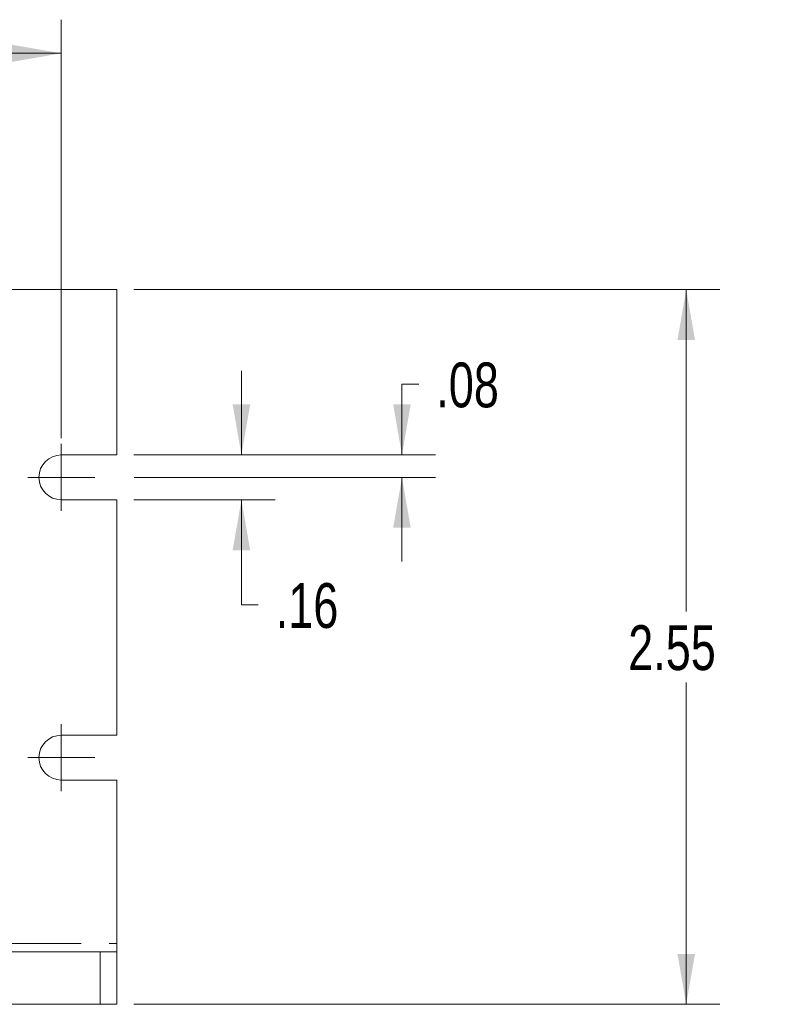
# Model space of a CAD drawing. Header units: inches. Extents: x 0.8 to 33.2, y 0.3 to 21.8.
# Tile 12 of 49: x 12.9 to 15.6, y 5.4 to 8.9. Entities that reach past the tile are written whole.
import ezdxf

# ---------------------------------------------------------------- set-up
doc = ezdxf.new("R2010")
doc.units = ezdxf.units.IN
doc.header["$MEASUREMENT"] = 0
doc.linetypes.add('PHANTOM', pattern=[0.5, 0.25, -0.05, 0.05, -0.05, 0.05, -0.05])
doc.styles.add('SLDTEXTSTYLE0', font='TXT', dxfattribs={"width": 0.75})
doc.dimstyles.new('SLDDIMSTYLE0', dxfattribs={"dimtxt": 0.16, "dimasz": 0.18, "dimexe": 0, "dimexo": 0.0625, "dimgap": 0.04, "dimtad": 0, "dimtih": 1, "dimtoh": 1, "dimzin": 12, "dimdsep": 46, "dimtxsty": 'SLDTEXTSTYLE0', "dimsah": 1, "dimcen": 0.09, "dimadec": 0, "dimazin": 0, "dimtfac": 1, "dimtofl": 0, "dimtmove": 0, "dimatfit": 3, "dimfxl": 1, "dimtolj": 1, "dimtzin": 12, "dimarcsym": 0})

# ---------------------------------------------------------------- blocks, each defined once
blk = doc.blocks.new('*D7')
at = {"color": 7, "linetype": 'Continuous', "lineweight": 0}
for p, q in [((5.9029, 7.527), (5.9029, 8.8998)), ((13.0529, 7.407), (13.0529, 8.8998)), ((5.9029, 8.7798), (9.2086, 8.7798)), ((13.0529, 8.7798), (9.7472, 8.7798))]:
    blk.add_line(p, q, dxfattribs=at)
for points in [[(5.9029, 8.7798), (6.0829, 8.7485), (6.0829, 8.811)], [(13.0529, 8.7798), (12.8729, 8.811), (12.8729, 8.7485)]]:
    blk.add_solid(points, dxfattribs=at)
at = {"color": 7, "linetype": 'Continuous', "lineweight": 0, "insert": (9.2711, 8.8572), "char_height": 0.16, "attachment_point": 1, "style": 'SLDTEXTSTYLE0'}
blk.add_mtext('7.15', dxfattribs=at)
blk = doc.blocks.new('*D8')
at = {"color": 7, "linetype": 'Continuous', "lineweight": 0}
for p, q in [((13.3109, 7.937), (15.4008, 7.937)), ((15.2808, 7.937), (15.2808, 6.7889)), ((15.2808, 5.387), (15.2808, 6.535)), ((13.3109, 5.387), (15.4008, 5.387))]:
    blk.add_line(p, q, dxfattribs=at)
for points in [[(15.2808, 7.937), (15.2496, 7.757), (15.3121, 7.757)], [(15.2808, 5.387), (15.3121, 5.567), (15.2496, 5.567)]]:
    blk.add_solid(points, dxfattribs=at)
at = {"color": 7, "linetype": 'Continuous', "lineweight": 0, "insert": (15.074, 6.7394), "char_height": 0.16, "attachment_point": 1, "style": 'SLDTEXTSTYLE0'}
blk.add_mtext('2.55', dxfattribs=at)
blk = doc.blocks.new('*D9')
at = {"color": 7, "linetype": 'Continuous', "lineweight": 0}
for p, q in [((13.6949, 7.347), (13.6949, 7.647)), ((13.3109, 7.347), (13.8149, 7.347)), ((13.3109, 7.187), (13.8149, 7.187)), ((13.6949, 6.8123), (13.6949, 7.187)), ((13.7549, 6.8123), (13.6949, 6.8123))]:
    blk.add_line(p, q, dxfattribs=at)
for points in [[(13.6949, 7.347), (13.7262, 7.527), (13.6637, 7.527)], [(13.6949, 7.187), (13.6637, 7.007), (13.7262, 7.007)]]:
    blk.add_solid(points, dxfattribs=at)
at = {"color": 7, "linetype": 'Continuous', "lineweight": 0, "insert": (13.8174, 6.8897), "char_height": 0.16, "attachment_point": 1, "style": 'SLDTEXTSTYLE0'}
blk.add_mtext('.16', dxfattribs=at)
blk = doc.blocks.new('*D10')
at = {"color": 7, "linetype": 'Continuous', "lineweight": 0}
for p, q in [((14.3273, 7.5993), (14.2673, 7.5993)), ((14.2673, 7.5993), (14.2673, 7.347)), ((13.3109, 7.347), (14.3873, 7.347)), ((13.3129, 7.267), (14.3873, 7.267)), ((14.2673, 7.267), (14.2673, 6.967))]:
    blk.add_line(p, q, dxfattribs=at)
for points in [[(14.2673, 7.347), (14.2985, 7.527), (14.236, 7.527)], [(14.2673, 7.267), (14.236, 7.087), (14.2985, 7.087)]]:
    blk.add_solid(points, dxfattribs=at)
at = {"color": 7, "linetype": 'Continuous', "lineweight": 0, "insert": (14.3898, 7.6767), "char_height": 0.16, "attachment_point": 1, "style": 'SLDTEXTSTYLE0'}
blk.add_mtext('.08', dxfattribs=at)
blk = doc.blocks.new('SW_CENTERMARKSYMBOL_0')
at = {"color": 7, "linetype": 'Continuous', "lineweight": 0}
for q in [(0, 0.12), (-0.12, 0), (0, -0.12), (0.12, 0)]:
    blk.add_line((0, 0), q, dxfattribs=at)
blk = doc.blocks.new('SW_CENTERMARKSYMBOL_1')
at = {"color": 7, "linetype": 'Continuous', "lineweight": 0}
for q in [(0, 0.12), (-0.12, 0), (0, -0.12), (0.12, 0)]:
    blk.add_line((0, 0), q, dxfattribs=at)

msp = doc.modelspace()

# ---------------------------------------------------------------- linework, layer by layer
at = {"color": 7, "linetype": 'Continuous', "lineweight": 15}
for p, q in [((13.2509, 7.937), (12.785, 7.937)), ((13.2509, 7.347), (13.2509, 7.937)), ((13.0529, 7.347), (13.2509, 7.347)), ((13.2509, 7.187), (13.0529, 7.187)), ((13.2509, 6.347), (13.2509, 7.187)), ((13.0529, 6.347), (13.2509, 6.347)), ((13.2509, 6.187), (13.0529, 6.187)), ((13.2509, 5.6045), (13.2509, 6.187)), ((13.2509, 5.6045), (13.2509, 5.5745)), ((13.1909, 5.5745), (12.8741, 5.5745)), ((13.1909, 5.5745), (13.2509, 5.5745)), ((13.2509, 5.5745), (13.2509, 5.387)), ((12.7959, 5.387), (13.1909, 5.387)), ((13.2509, 5.387), (13.1909, 5.387))]:
    msp.add_line(p, q, dxfattribs=at)
at = {"color": 7, "linetype": 'PHANTOM', "lineweight": 0}
for p, q in [((12.8736, 5.6045), (13.2509, 5.6045)), ((13.1909, 5.387), (13.1909, 5.5745))]:
    msp.add_line(p, q, dxfattribs=at)
at = {"color": 7, "linetype": 'Continuous', "lineweight": 15}
for centre in [(13.0529, 7.267), (13.0529, 6.267)]:
    msp.add_arc(centre, 0.08, 90, 270, dxfattribs=at)

# ---------------------------------------------------------------- block references
at = {"color": 7, "linetype": 'Continuous', "lineweight": 0}
for name, p in [('SW_CENTERMARKSYMBOL_0', (13.0529, 7.267)), ('SW_CENTERMARKSYMBOL_1', (13.0529, 6.267))]:
    msp.add_blockref(name, p, dxfattribs=at)

# ---------------------------------------------------------------- dimensions: what is measured, and where the dimension line sits
dim = msp.add_linear_dim(base=(13.0529, 8.7798), p1=(5.9029, 7.467), p2=(13.0529, 7.347), dimstyle='SLDDIMSTYLE0', override={"dimtxt": 0.16, "dimexe": 0.12, "dimexo": 0.06, "dimgap": 0.12, "dimtad": 0, "dimtih": 1, "dimtoh": 1, "dimzin": 12, "dimtzin": 12}, dxfattribs=at)
dim.commit()
dim.dimension.update_dxf_attribs({"geometry": '*D7', "text_midpoint": (9.4779, 8.7798), "dimtype": 160})
for base, p1, p2, picture, middle in [((15.2808, 5.387), (13.2509, 7.937), (13.2509, 5.387), '*D8', (15.2808, 6.662)), ((14.2673, 7.347), (13.2529, 7.267), (13.2509, 7.347), '*D10', (14.2673, 7.5993)), ((13.6949, 7.187), (13.2509, 7.347), (13.2509, 7.187), '*D9', (13.6949, 6.8123))]:
    dim = msp.add_linear_dim(base=base, p1=p1, p2=p2, angle=90, dimstyle='SLDDIMSTYLE0', override={"dimtxt": 0.16, "dimexe": 0.12, "dimexo": 0.06, "dimgap": 0.12, "dimtad": 0, "dimtih": 1, "dimtoh": 1, "dimzin": 12, "dimtzin": 12}, dxfattribs=at)
    dim.commit()
    dim.dimension.update_dxf_attribs({"geometry": picture, "text_midpoint": middle, "dimtype": 160})

doc.saveas('drawing.dxf')
